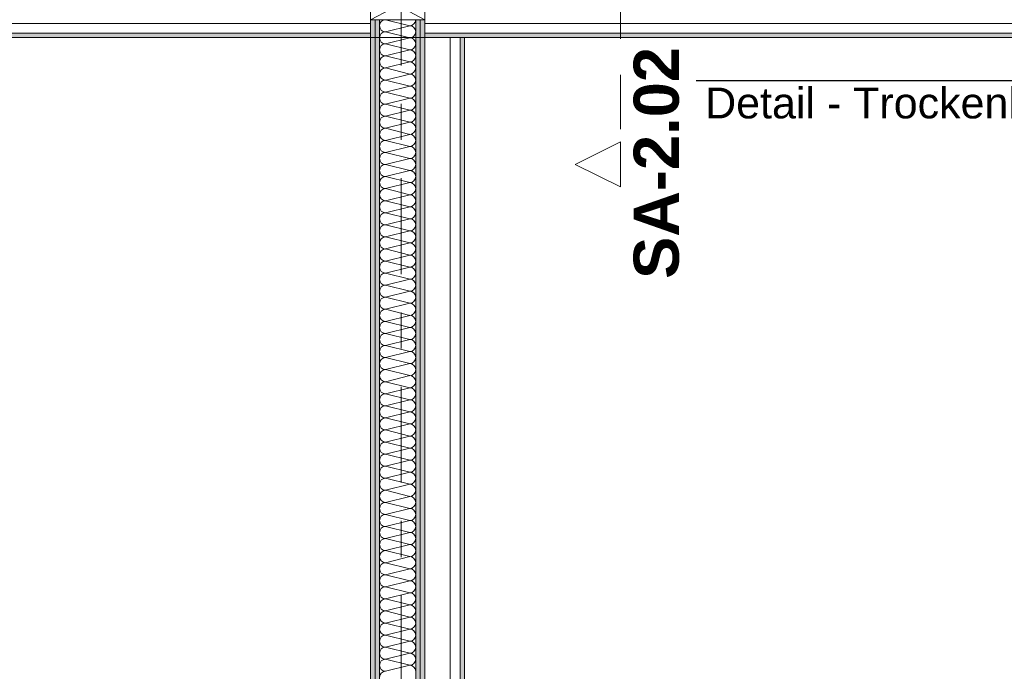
# Model space of a CAD drawing. Header units: metres. Extents: x -3.6 to 85.2, y -11 to 16.8.
# Tile 19 of 256: x 3.1 to 5.8, y 3.3 to 5.1. Entities that reach past the tile are written whole.
import ezdxf

# ---------------------------------------------------------------- set-up
doc = ezdxf.new("R2010")
doc.units = ezdxf.units.M
doc.header["$MEASUREMENT"] = 0
for name, pattern in [('Schnittlinie', [0.3, 0.15, -0.075, 0, -0.075]), ('Strichlinie doppelt', [0.546806, 0.264583, -0.105833, 0.070556, -0.105833]), ('Wipeout_Contour', [1, 0, -1])]:
    doc.linetypes.add(name, pattern=pattern)
for name, color, linetype in [('203 - Marker.Schnitt - Ausbaudetail SA', 7, 'Continuous'), ('208 - Marker.Detail', 7, 'Continuous'), ('451 - Universal.Achsen Raster', 7, 'Continuous'), ('Neubau_606 - Struktur.Wand Innen Ausbau', 7, 'Continuous'), ('Neubau_653 - Abdeckung.TB Verkofferung', 7, 'Continuous')]:
    doc.layers.add(name, color=color, linetype=linetype)
doc.styles.add('ERSTELLTER_STIL_1', font='txt')
doc.styles.add('ERSTELLTER_STIL_2', font='txt')
pattern_1 = [(45, (0, 0), (-0.01767767, 0.01767767), [0, -0.025])]

# ---------------------------------------------------------------- blocks, each defined once
blk = doc.blocks.new('*X39')
at = {"layer": 'Neubau_606 - Struktur.Wand Innen Ausbau', "color": 7, "linetype": 'Continuous', "lineweight": 5}
for p, q in [((4.0867, 5.1), (4.1533, 5.0833)), ((4.0867, 5.0667), (4.1533, 5.0833)), ((4.0867, 5.0667), (4.1533, 5.05)), ((4.0867, 5.0333), (4.1533, 5.05)), ((4.0867, 5.0333), (4.1533, 5.0167)), ((4.0867, 5), (4.1533, 5.0167)), ((4.0867, 5), (4.1533, 4.9833)), ((4.0867, 4.9667), (4.1533, 4.9833)), ((4.0867, 4.9667), (4.1533, 4.95)), ((4.0867, 4.9333), (4.1533, 4.95)), ((4.0867, 4.9333), (4.1533, 4.9167)), ((4.0867, 4.9), (4.1533, 4.9167)), ((4.0867, 4.9), (4.1533, 4.8833)), ((4.0867, 4.8667), (4.1533, 4.8833)), ((4.0867, 4.8667), (4.1533, 4.85)), ((4.0867, 4.8333), (4.1533, 4.85)), ((4.0867, 4.8333), (4.1533, 4.8167)), ((4.0867, 4.8), (4.1533, 4.8167)), ((4.0867, 4.8), (4.1533, 4.7833)), ((4.0867, 4.7667), (4.1533, 4.7833)), ((4.0867, 4.7667), (4.1533, 4.75)), ((4.0867, 4.7333), (4.1533, 4.75)), ((4.0867, 4.7333), (4.1533, 4.7167)), ((4.0867, 4.7), (4.1533, 4.7167)), ((4.0867, 4.7), (4.1533, 4.6833)), ((4.0867, 4.6667), (4.1533, 4.6833)), ((4.0867, 4.6667), (4.1533, 4.65)), ((4.0867, 4.6333), (4.1533, 4.65)), ((4.0867, 4.6333), (4.1533, 4.6167)), ((4.0867, 4.6), (4.1533, 4.6167)), ((4.0867, 4.6), (4.1533, 4.5833)), ((4.0867, 4.5667), (4.1533, 4.5833)), ((4.0867, 4.5667), (4.1533, 4.55)), ((4.0867, 4.5333), (4.1533, 4.55)), ((4.0867, 4.5333), (4.1533, 4.5167)), ((4.0867, 4.5), (4.1533, 4.5167)), ((4.0867, 4.5), (4.1533, 4.4833)), ((4.0867, 4.4667), (4.1533, 4.4833)), ((4.0867, 4.4667), (4.1533, 4.45)), ((4.0867, 4.4333), (4.1533, 4.45)), ((4.0867, 4.4333), (4.1533, 4.4167)), ((4.0867, 4.4), (4.1533, 4.4167)), ((4.0867, 4.4), (4.1533, 4.3833)), ((4.0867, 4.3667), (4.1533, 4.3833)), ((4.0867, 4.3667), (4.1533, 4.35)), ((4.0867, 4.3333), (4.1533, 4.35)), ((4.0867, 4.3333), (4.1533, 4.3167)), ((4.0867, 4.3), (4.1533, 4.3167)), ((4.0867, 4.3), (4.1533, 4.2833)), ((4.0867, 4.2667), (4.1533, 4.2833)), ((4.0867, 4.2667), (4.1533, 4.25)), ((4.0867, 4.2333), (4.1533, 4.25)), ((4.0867, 4.2333), (4.1533, 4.2167)), ((4.0867, 4.2), (4.1533, 4.2167)), ((4.0867, 4.2), (4.1533, 4.1833)), ((4.0867, 4.1667), (4.1533, 4.1833)), ((4.0867, 4.1667), (4.1533, 4.15)), ((4.0867, 4.1333), (4.1533, 4.15)), ((4.0867, 4.1333), (4.1533, 4.1167)), ((4.0867, 4.1), (4.1533, 4.1167)), ((4.0867, 4.1), (4.1533, 4.0833)), ((4.0867, 4.0667), (4.1533, 4.0833)), ((4.0867, 4.0667), (4.1533, 4.05)), ((4.0867, 4.0333), (4.1533, 4.05)), ((4.0867, 4.0333), (4.1533, 4.0167)), ((4.0867, 4), (4.1533, 4.0167)), ((4.0867, 4), (4.1533, 3.9833)), ((4.0867, 3.9667), (4.1533, 3.9833)), ((4.0867, 3.9667), (4.1533, 3.95)), ((4.0867, 3.9333), (4.1533, 3.95)), ((4.0867, 3.9333), (4.1533, 3.9167)), ((4.0867, 3.9), (4.1533, 3.9167)), ((4.0867, 3.9), (4.1533, 3.8833)), ((4.0867, 3.8667), (4.1533, 3.8833)), ((4.0867, 3.8667), (4.1533, 3.85)), ((4.0867, 3.8333), (4.1533, 3.85)), ((4.0867, 3.8333), (4.1533, 3.8167)), ((4.0867, 3.8), (4.1533, 3.8167)), ((4.0867, 3.8), (4.1533, 3.7833)), ((4.0867, 3.7667), (4.1533, 3.7833)), ((4.0867, 3.7667), (4.1533, 3.75)), ((4.0867, 3.7333), (4.1533, 3.75)), ((4.0867, 3.7333), (4.1533, 3.7167)), ((4.0867, 3.7), (4.1533, 3.7167)), ((4.0867, 3.7), (4.1533, 3.6833)), ((4.0867, 3.6667), (4.1533, 3.6833)), ((4.0867, 3.6667), (4.1533, 3.65)), ((4.0867, 3.6333), (4.1533, 3.65)), ((4.0867, 3.6333), (4.1533, 3.6167)), ((4.0867, 3.6), (4.1533, 3.6167)), ((4.0867, 3.6), (4.1533, 3.5833)), ((4.0867, 3.5667), (4.1533, 3.5833)), ((4.0867, 3.5667), (4.1533, 3.55)), ((4.0867, 3.5333), (4.1533, 3.55)), ((4.0867, 3.5333), (4.1533, 3.5167)), ((4.0867, 3.5), (4.1533, 3.5167)), ((4.0867, 3.5), (4.1533, 3.4833)), ((4.0867, 3.4667), (4.1533, 3.4833)), ((4.0867, 3.4667), (4.1533, 3.45)), ((4.0867, 3.4333), (4.1533, 3.45)), ((4.0867, 3.4333), (4.1533, 3.4167)), ((4.0867, 3.4), (4.1533, 3.4167)), ((4.0867, 3.4), (4.1533, 3.3833)), ((4.0867, 3.3667), (4.1533, 3.3833)), ((4.0867, 3.3667), (4.1533, 3.35)), ((4.0867, 3.3333), (4.1533, 3.35)), ((4.0867, 3.3333), (4.1533, 3.3167)), ((4.0867, 3.3), (4.1533, 3.3167))]:
    blk.add_line(p, q, dxfattribs=at)
for centre, start, end in [((4.0867, 5.0833), 92.6464, 180), ((4.1533, 5.1), 270, 359.9389), ((4.0867, 5.0833), 180, 270), ((4.0867, 5.05), 90, 180), ((4.1533, 5.0667), 0, 90), ((4.1533, 5.0667), 270, 0), ((4.0867, 5.05), 180, 270), ((4.1533, 5.0333), 0, 90), ((4.0867, 5.0167), 90, 180), ((4.0867, 5.0167), 180, 270), ((4.1533, 5.0333), 270, 0), ((4.1533, 5), 0, 90), ((4.0867, 4.9833), 90, 180), ((4.0867, 4.9833), 180, 270), ((4.1533, 5), 270, 0), ((4.1533, 4.9667), 0, 90), ((4.0867, 4.95), 90, 180), ((4.1533, 4.9667), 270, 0), ((4.0867, 4.95), 180, 270), ((4.0867, 4.9167), 90, 180), ((4.1533, 4.9333), 0, 90), ((4.1533, 4.9333), 270, 0), ((4.0867, 4.9167), 180, 270), ((4.0867, 4.8833), 90, 180), ((4.1533, 4.9), 0, 90), ((4.1533, 4.9), 270, 0), ((4.0867, 4.8833), 180, 270), ((4.1533, 4.8667), 0, 90), ((4.0867, 4.85), 90, 180), ((4.0867, 4.85), 180, 270), ((4.1533, 4.8667), 270, 0), ((4.1533, 4.8333), 0, 90), ((4.0867, 4.8167), 90, 180), ((4.0867, 4.8167), 180, 270), ((4.1533, 4.8333), 270, 0), ((4.1533, 4.8), 0, 90), ((4.0867, 4.7833), 90, 180), ((4.1533, 4.8), 270, 0), ((4.0867, 4.7833), 180, 270), ((4.0867, 4.75), 90, 180), ((4.1533, 4.7667), 0, 90), ((4.1533, 4.7667), 270, 0), ((4.0867, 4.75), 180, 270), ((4.1533, 4.7333), 0, 90), ((4.0867, 4.7167), 90, 180), ((4.0867, 4.7167), 180, 270), ((4.1533, 4.7333), 270, 0), ((4.1533, 4.7), 0, 90), ((4.0867, 4.6833), 90, 180), ((4.0867, 4.6833), 180, 270), ((4.1533, 4.7), 270, 0), ((4.1533, 4.6667), 0, 90), ((4.0867, 4.65), 90, 180), ((4.1533, 4.6667), 270, 0), ((4.0867, 4.65), 180, 270), ((4.0867, 4.6167), 90, 180), ((4.1533, 4.6333), 0, 90), ((4.1533, 4.6333), 270, 0), ((4.0867, 4.6167), 180, 270), ((4.0867, 4.5833), 90, 180), ((4.1533, 4.6), 0, 90), ((4.1533, 4.6), 270, 0), ((4.0867, 4.5833), 180, 270), ((4.1533, 4.5667), 0, 90), ((4.0867, 4.55), 90, 180), ((4.0867, 4.55), 180, 270), ((4.1533, 4.5667), 270, 0), ((4.1533, 4.5333), 0, 90), ((4.0867, 4.5167), 90, 180), ((4.1533, 4.5333), 270, 0), ((4.0867, 4.5167), 180, 270), ((4.0867, 4.4833), 90, 180), ((4.1533, 4.5), 0, 90), ((4.1533, 4.5), 270, 0), ((4.0867, 4.4833), 180, 270), ((4.0867, 4.45), 90, 180), ((4.1533, 4.4667), 0, 90), ((4.1533, 4.4667), 270, 0), ((4.0867, 4.45), 180, 270), ((4.1533, 4.4333), 0, 90), ((4.0867, 4.4167), 90, 180), ((4.0867, 4.4167), 180, 270), ((4.1533, 4.4333), 270, 0), ((4.1533, 4.4), 0, 90), ((4.0867, 4.3833), 90, 180), ((4.0867, 4.3833), 180, 270), ((4.1533, 4.4), 270, 0), ((4.1533, 4.3667), 0, 90), ((4.0867, 4.35), 90, 180), ((4.1533, 4.3667), 270, 0), ((4.0867, 4.35), 180, 270), ((4.0867, 4.3167), 90, 180), ((4.1533, 4.3333), 0, 90), ((4.1533, 4.3333), 270, 0), ((4.0867, 4.3167), 180, 270), ((4.0867, 4.2833), 90, 180), ((4.1533, 4.3), 0, 90), ((4.1533, 4.3), 270, 0), ((4.0867, 4.2833), 180, 270), ((4.1533, 4.2667), 0, 90), ((4.0867, 4.25), 90, 180), ((4.0867, 4.25), 180, 270), ((4.1533, 4.2667), 270, 0), ((4.1533, 4.2333), 0, 90), ((4.0867, 4.2167), 90, 180), ((4.1533, 4.2333), 270, 0), ((4.0867, 4.2167), 180, 270), ((4.0867, 4.1833), 90, 180), ((4.1533, 4.2), 0, 90), ((4.1533, 4.2), 270, 0), ((4.0867, 4.1833), 180, 270), ((4.0867, 4.15), 90, 180), ((4.1533, 4.1667), 0, 90), ((4.1533, 4.1667), 270, 0), ((4.0867, 4.15), 180, 270), ((4.1533, 4.1333), 0, 90), ((4.0867, 4.1167), 90, 180), ((4.0867, 4.1167), 180, 270), ((4.1533, 4.1333), 270, 0), ((4.1533, 4.1), 0, 90), ((4.0867, 4.0833), 90, 180), ((4.0867, 4.0833), 180, 270), ((4.1533, 4.1), 270, 0), ((4.1533, 4.0667), 0, 90), ((4.0867, 4.05), 90, 180), ((4.1533, 4.0667), 270, 0), ((4.0867, 4.05), 180, 270), ((4.0867, 4.0167), 90, 180), ((4.1533, 4.0333), 0, 90), ((4.1533, 4.0333), 270, 0), ((4.0867, 4.0167), 180, 270), ((4.1533, 4), 0, 90), ((4.0867, 3.9833), 90, 180), ((4.0867, 3.9833), 180, 270), ((4.1533, 4), 270, 0), ((4.1533, 3.9667), 0, 90), ((4.0867, 3.95), 90, 180), ((4.0867, 3.95), 180, 270), ((4.1533, 3.9667), 270, 0), ((4.1533, 3.9333), 0, 90), ((4.0867, 3.9167), 90, 180), ((4.1533, 3.9333), 270, 0), ((4.0867, 3.9167), 180, 270), ((4.0867, 3.8833), 90, 180), ((4.1533, 3.9), 0, 90), ((4.1533, 3.9), 270, 0), ((4.0867, 3.8833), 180, 270), ((4.0867, 3.85), 90, 180), ((4.1533, 3.8667), 0, 90), ((4.1533, 3.8667), 270, 0), ((4.0867, 3.85), 180, 270), ((4.1533, 3.8333), 0, 90), ((4.0867, 3.8167), 90, 180), ((4.0867, 3.8167), 180, 270), ((4.1533, 3.8333), 270, 0), ((4.1533, 3.8), 0, 90), ((4.0867, 3.7833), 90, 180), ((4.0867, 3.7833), 180, 270), ((4.1533, 3.8), 270, 0), ((4.1533, 3.7667), 0, 90), ((4.0867, 3.75), 90, 180), ((4.1533, 3.7667), 270, 0), ((4.0867, 3.75), 180, 270), ((4.0867, 3.7167), 90, 180), ((4.1533, 3.7333), 0, 90), ((4.1533, 3.7333), 270, 0), ((4.0867, 3.7167), 180, 270), ((4.1533, 3.7), 0, 90), ((4.0867, 3.6833), 90, 180), ((4.0867, 3.6833), 180, 270), ((4.1533, 3.7), 270, 0), ((4.1533, 3.6667), 0, 90), ((4.0867, 3.65), 90, 180), ((4.0867, 3.65), 180, 270), ((4.1533, 3.6667), 270, 0), ((4.1533, 3.6333), 0, 90), ((4.0867, 3.6167), 90, 180), ((4.1533, 3.6333), 270, 0), ((4.0867, 3.6167), 180, 270), ((4.0867, 3.5833), 90, 180), ((4.1533, 3.6), 0, 90), ((4.1533, 3.6), 270, 0), ((4.0867, 3.5833), 180, 270), ((4.0867, 3.55), 90, 180), ((4.1533, 3.5667), 0, 90), ((4.1533, 3.5667), 270, 0), ((4.0867, 3.55), 180, 270), ((4.1533, 3.5333), 0, 90), ((4.0867, 3.5167), 90, 180), ((4.0867, 3.5167), 180, 270), ((4.1533, 3.5333), 270, 0), ((4.1533, 3.5), 0, 90), ((4.0867, 3.4833), 90, 180), ((4.0867, 3.4833), 180, 270), ((4.1533, 3.5), 270, 0), ((4.1533, 3.4667), 0, 90), ((4.0867, 3.45), 90, 180), ((4.1533, 3.4667), 270, 0), ((4.0867, 3.45), 180, 270), ((4.0867, 3.4167), 90, 180), ((4.1533, 3.4333), 0, 90), ((4.1533, 3.4333), 270, 0), ((4.0867, 3.4167), 180, 270), ((4.1533, 3.4), 0, 90), ((4.0867, 3.3833), 90, 180), ((4.0867, 3.3833), 180, 270), ((4.1533, 3.4), 270, 0), ((4.1533, 3.3667), 0, 90), ((4.0867, 3.35), 90, 180), ((4.0867, 3.35), 180, 270), ((4.1533, 3.3667), 270, 0), ((4.1533, 3.3333), 0, 90), ((4.0867, 3.3167), 90, 180), ((4.1533, 3.3333), 270, 0), ((4.0867, 3.3167), 180, 270), ((4.0867, 3.2833), 90, 180), ((4.1533, 3.3), 0, 90)]:
    blk.add_arc(centre, 0.0167, start, end, dxfattribs=at)

msp = doc.modelspace()

# ---------------------------------------------------------------- hatches: boundary and pattern name
at = {"layer": 'Neubau_606 - Struktur.Wand Innen Ausbau', "linetype": 'Continuous', "lineweight": 0, "true_color": 0x000000}
h = msp.add_hatch(dxfattribs=at)
h.set_pattern_fill('Gips_0001', color=18, style=0, pattern_type=2)
h.set_pattern_definition(pattern_1)
h.paths.add_polyline_path([(4.045, 0.71), (4.0575, 0.71), (4.0575, 5.1), (4.045, 5.1)])
h = msp.add_hatch(dxfattribs=at)
h.set_pattern_fill('Gips_0001', color=18, style=0, pattern_type=2)
h.set_pattern_definition(pattern_1)
h.paths.add_polyline_path([(4.0575, 0.71), (4.07, 0.71), (4.07, 5.1), (4.0575, 5.1)])
h = msp.add_hatch(dxfattribs=at)
h.set_pattern_fill('Gips_0001', color=18, style=0, pattern_type=2)
h.set_pattern_definition(pattern_1)
h.paths.add_polyline_path([(4.1825, 5.1), (4.17, 5.1), (4.17, 0.71), (4.1825, 0.71)])
h = msp.add_hatch(dxfattribs=at)
h.set_pattern_fill('Gips_0001', color=18, style=0, pattern_type=2)
h.set_pattern_definition(pattern_1)
h.paths.add_polyline_path([(4.195, 5.1), (4.1825, 5.1), (4.1825, 0.71), (4.195, 0.71)])
at = {"layer": 'Neubau_653 - Abdeckung.TB Verkofferung', "linetype": 'Continuous', "lineweight": 0, "true_color": 0x000000}
h = msp.add_hatch(dxfattribs=at)
h.set_pattern_fill('Gips_0001', color=18, style=0, pattern_type=2)
h.set_pattern_definition(pattern_1)
h.paths.add_polyline_path([(0.235, 5.0505), (4.045, 5.0505), (4.045, 5.063), (0.235, 5.063)])
h = msp.add_hatch(dxfattribs=at)
h.set_pattern_fill('Gips_0001', color=18, style=0, pattern_type=2)
h.set_pattern_definition(pattern_1)
h.paths.add_polyline_path([(4.195, 5.0505), (7.655, 5.0505), (7.655, 5.063), (4.195, 5.063)])
h = msp.add_hatch(dxfattribs=at)
h.set_pattern_fill('Gips_0001', color=18, style=0, pattern_type=2)
h.set_pattern_definition(pattern_1)
h.paths.add_polyline_path([(4.305, 1.01), (4.305, 5.0505), (4.2925, 5.0505), (4.2925, 1.01)])

# ---------------------------------------------------------------- linework, layer by layer
at = {"layer": '203 - Marker.Schnitt - Ausbaudetail SA', "color": 7, "linetype": 'Schnittlinie', "lineweight": 13}
msp.add_line((4.7357, 6.2975), (4.7357, 4.763), dxfattribs=at)
at = {"layer": '208 - Marker.Detail', "color": 30, "linetype": 'Continuous', "lineweight": 25, "true_color": 0xff6e00}
msp.add_line((4.9452, 4.9319), (6.9452, 4.9319), dxfattribs=at)
at = {"layer": '451 - Universal.Achsen Raster', "color": 160, "linetype": 'Strichlinie doppelt', "lineweight": 9, "true_color": 0x3232ff}
msp.add_line((4.13, -10.585), (4.13, 16.355), dxfattribs=at)
at = {"layer": 'Neubau_606 - Struktur.Wand Innen Ausbau', "color": 1, "linetype": 'Continuous', "lineweight": 9}
for p, q in [((4.045, 5.1), (4.195, 5.18)), ((4.045, 5.18), (4.195, 5.1)), ((4.0575, 5.1), (4.0575, 0.71)), ((4.1825, 5.1), (4.1825, 0.71))]:
    msp.add_line(p, q, dxfattribs=at)
at = {"layer": 'Neubau_606 - Struktur.Wand Innen Ausbau', "color": 1, "linetype": 'Continuous', "lineweight": 13}
for p, q in [((4.07, 5.1), (4.07, 0.71)), ((4.17, 5.1), (4.17, 0.71))]:
    msp.add_line(p, q, dxfattribs=at)
at = {"layer": 'Neubau_606 - Struktur.Wand Innen Ausbau', "color": 1, "linetype": 'Continuous', "lineweight": 9, "flags": 128}
for points in [[(4.045, 5.18), (4.045, 5.1)], [(4.195, 5.1), (4.195, 5.18)], [(4.045, 5.1), (4.0575, 5.1)], [(4.0575, 5.1), (4.07, 5.1)], [(4.07, 5.1), (4.17, 5.1)], [(4.17, 5.1), (4.1825, 5.1)], [(4.1825, 5.1), (4.195, 5.1)]]:
    msp.add_lwpolyline(points, dxfattribs=at)
at = {"layer": 'Neubau_606 - Struktur.Wand Innen Ausbau', "color": 1, "linetype": 'Continuous', "lineweight": 13, "flags": 128}
for points in [[(4.045, 5.1), (4.045, 0.71)], [(4.195, 1.01), (4.195, 5.1)]]:
    msp.add_lwpolyline(points, dxfattribs=at)
at = {"layer": 'Neubau_653 - Abdeckung.TB Verkofferung', "color": 1, "linetype": 'Continuous', "lineweight": 5}
for p, q in [((4.045, 5.09), (0.235, 5.09)), ((7.655, 5.09), (4.195, 5.09)), ((4.045, 5.063), (0.235, 5.063)), ((7.655, 5.063), (4.195, 5.063)), ((4.045, 5.0505), (0.235, 5.0505)), ((7.655, 5.0505), (4.195, 5.0505)), ((4.2655, 5.0505), (4.2655, 1.01)), ((4.2925, 5.0505), (4.2925, 1.01)), ((4.305, 5.0505), (4.305, 1.01))]:
    msp.add_line(p, q, dxfattribs=at)
at = {"layer": 'Neubau_653 - Abdeckung.TB Verkofferung', "color": 1, "linetype": 'Continuous', "lineweight": 9}
for p, q in [((0.235, 5.0505), (7.655, 5.0505)), ((4.195, 1.01), (4.195, 5.0505)), ((4.305, 5.0505), (4.195, 5.0505)), ((4.305, 1.01), (4.305, 5.0505))]:
    msp.add_line(p, q, dxfattribs=at)
at = {"layer": 'Neubau_653 - Abdeckung.TB Verkofferung', "color": 1, "linetype": 'Continuous', "lineweight": 5, "flags": 128}
for points in [[(4.045, 5.19), (4.045, 5.09), (4.045, 5.063), (4.045, 5.0505)], [(4.195, 5.19), (4.195, 5.09), (4.195, 5.063), (4.195, 5.0505)], [(4.305, 5.0505), (4.2925, 5.0505), (4.2655, 5.0505)]]:
    msp.add_lwpolyline(points, dxfattribs=at)

# ---------------------------------------------------------------- block references
at = {"layer": 'Neubau_606 - Struktur.Wand Innen Ausbau', "color": 1, "lineweight": 13}
msp.add_blockref('*X39', (0, 0), dxfattribs=at)

# ---------------------------------------------------------------- texts
at = {"layer": '203 - Marker.Schnitt - Ausbaudetail SA', "color": 7, "lineweight": 13, "insert": (4.899, 5.0246), "char_height": 0.125, "attachment_point": 9, "rotation": 90, "style": 'ERSTELLTER_STIL_1'}
msp.add_mtext('\\A1;{\\pqr;\\pt0;\\fArial|b1|i0|c0|p38;SA-2.02}', dxfattribs=at)
at = {"layer": '208 - Marker.Detail', "color": 30, "lineweight": 25, "true_color": 0xff6e00, "insert": (4.9699, 4.9124), "char_height": 0.085, "attachment_point": 1, "style": 'ERSTELLTER_STIL_2'}
msp.add_mtext('\\A1;{\\pql;\\fArial|b0|i0|c0|p38;Detail - Trockenbau Stütze Achse B/C}', dxfattribs=at)

# ---------------------------------------------------------------- next in the draw order: wipeouts: each hides what was drawn before it
at = {"color": 254, "linetype": 'Wipeout_Contour', "lineweight": 0, "ltscale": 19.614043}
msp.add_wipeout([(4.7357, 4.638), (4.7357, 4.763), (4.6107, 4.7005)], dxfattribs=at).dxf.layer = '203 - Marker.Schnitt - Ausbaudetail SA'

# ---------------------------------------------------------------- next in the draw order: linework, layer by layer
at = {"layer": '203 - Marker.Schnitt - Ausbaudetail SA', "color": 7, "linetype": 'Continuous', "lineweight": 13, "flags": 128}
msp.add_lwpolyline([(4.7357, 4.638), (4.7357, 4.763), (4.6107, 4.7005)], close=True, dxfattribs=at)

doc.saveas('drawing.dxf')
